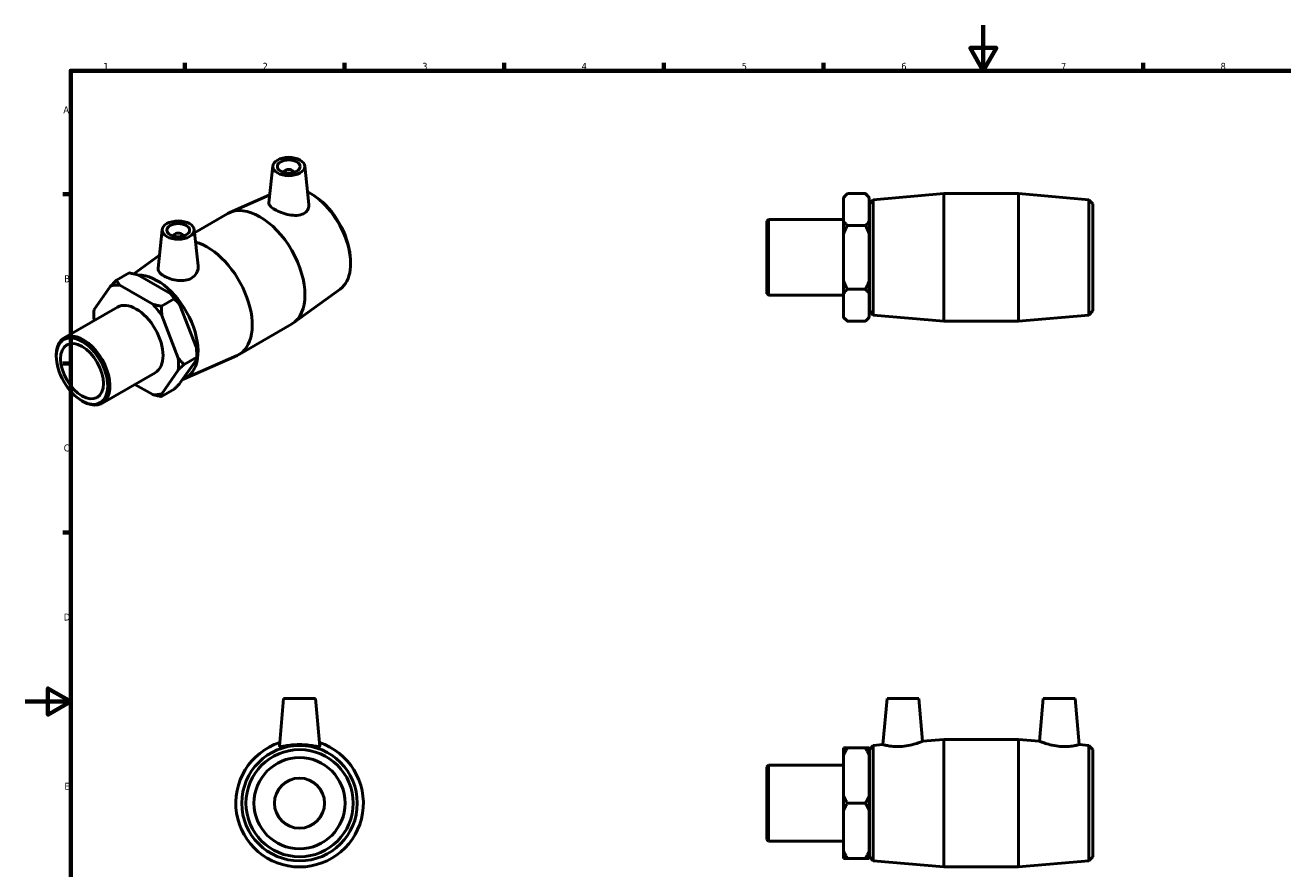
# Model space of a CAD drawing. Header units: millimetres. Extents: x 0 to 895, y -151 to 594.
# Tile 2 of 3: x 0 to 552, y 224 to 594. Entities that reach past the tile are written whole.
import ezdxf

# ---------------------------------------------------------------- set-up
doc = ezdxf.new("R2010")
doc.units = ezdxf.units.MM
doc.layers.add('Border (ANSI)', color=7, linetype='Continuous', lineweight=70)
doc.layers.add('Visible (ANSI)', color=7, linetype='Continuous', lineweight=50)
doc.styles.add('Note Text (ANSI)', font='tahoma.ttf')

# ---------------------------------------------------------------- blocks, each defined once
blk = doc.blocks.new('Borders Default Border')
at = {"layer": 'Border (ANSI)'}
for p, q in [((70.08, 574), (70.08, 577.45)), ((140.17, 574), (140.17, 577.45)), ((210.25, 574), (210.25, 577.45)), ((280.33, 574), (280.33, 577.45)), ((350.42, 574), (350.42, 577.45)), ((490.58, 574), (490.58, 577.45)), ((20, 519.75), (16.55, 519.75)), ((20, 445.5), (16.55, 445.5)), ((20, 371.25), (16.55, 371.25))]:
    blk.add_line(p, q, dxfattribs=at)
at = {"layer": 'Border (ANSI)', "flags": 128}
for points in [[(420.5, 594), (420.5, 574), (414.73, 584), (426.27, 584), (420.5, 574)], [(20, 20), (20, 574), (821, 574), (821, 20), (20, 20)], [(0, 297), (20, 297), (10, 302.77), (10, 291.23), (20, 297)]]:
    blk.add_lwpolyline(points, dxfattribs=at)
at = {"layer": 'Border (ANSI)', "color": 230, "true_color": 0xff0080, "char_height": 3.05, "attachment_point": 7, "style": 'Note Text (ANSI)'}
for s, insert in [('1', (34.35, 574.4)), ('2', (104.2, 574.4)), ('3', (174.26, 574.34)), ('4', (244.23, 574.4)), ('5', (314.48, 574.34)), ('6', (384.49, 574.34)), ('7', (454.6, 574.4)), ('8', (524.63, 574.33)), ('A', (16.78, 555.35)), ('B', (17.15, 481.1)), ('C', (16.95, 406.8)), ('D', (16.96, 332.6)), ('E', (17.21, 258.35))]:
    blk.add_mtext(s, dxfattribs=dict(at, insert=insert))

msp = doc.modelspace()

# ---------------------------------------------------------------- linework, layer by layer
at = {"layer": 'Visible (ANSI)'}
for p, q in [((108.693, 532.188), (106.96, 516.02)), ((122.666, 532.188), (124.48, 515.269)), ((113.68, 529.3), (113.68, 529.487)), ((117.68, 529.3), (117.68, 529.487)), ((107.329, 519.469), (89.88, 511.726)), ((127.705, 518.515), (126.648, 519.244)), ((359.181, 518.344), (360.861, 520.024)), ((360.861, 520.024), (368.751, 520.024)), ((370.431, 518.344), (368.751, 520.024)), ((372.205, 517.368), (403.198, 520.024)), ((403.198, 464.024), (403.198, 520.024)), ((403.198, 520.024), (435.865, 520.024)), ((435.865, 464.024), (435.865, 520.024)), ((466.857, 517.368), (435.865, 520.024)), ((359.181, 518.141), (359.181, 518.344)), ((359.181, 507.907), (359.181, 518.141)), ((370.431, 518.344), (370.431, 518.141)), ((370.431, 518.141), (370.431, 507.907)), ((370.531, 515.544), (372.205, 517.368)), ((370.531, 468.504), (370.531, 515.544)), ((372.205, 517.368), (372.205, 466.681)), ((466.857, 466.681), (466.857, 517.368)), ((468.531, 515.544), (466.857, 517.368)), ((468.531, 515.544), (468.531, 468.504)), ((74.313, 502.821), (89.002, 511.28)), ((325.531, 507.984), (326.196, 508.649)), ((325.531, 476.065), (325.531, 507.984)), ((326.196, 508.649), (326.196, 475.4)), ((326.196, 508.649), (359.181, 508.649)), ((359.181, 502.259), (359.181, 507.907)), ((370.431, 512.024), (370.531, 512.024)), ((370.431, 507.907), (370.431, 502.259)), ((60.186, 504.254), (58.361, 487.234)), ((74.159, 504.254), (75.871, 488.288)), ((360.861, 506.024), (368.751, 506.024)), ((65.172, 501.553), (65.172, 501.367)), ((69.172, 501.553), (69.172, 501.367)), ((359.181, 481.79), (359.181, 502.259)), ((370.431, 502.259), (370.431, 481.79)), ((47.636, 484.798), (58.981, 493.023)), ((142.631, 492.594), (142.731, 491.314)), ((45.62, 485.213), (40.041, 482)), ((49.47, 484.364), (63.944, 476.029)), ((359.181, 476.141), (359.181, 481.79)), ((370.431, 481.79), (370.431, 476.141)), ((37.521, 479.417), (30.284, 469.092)), ((55.989, 471.448), (41.515, 479.783)), ((138.285, 478.158), (117.774, 463.287)), ((325.531, 476.065), (326.196, 475.4)), ((326.196, 475.4), (359.181, 475.4)), ((359.181, 465.907), (359.181, 476.141)), ((368.751, 478.024), (360.861, 478.024)), ((370.431, 476.141), (370.431, 465.907)), ((17.132, 456.766), (40.456, 470.197)), ((65.419, 473.812), (59.84, 470.599)), ((67.938, 471.063), (75.175, 452.403)), ((370.431, 472.024), (370.531, 472.024)), ((30.141, 466.508), (30.141, 467.876)), ((67.22, 447.822), (59.983, 466.482)), ((359.181, 465.704), (359.181, 465.907)), ((359.181, 465.704), (360.861, 464.024)), ((368.751, 464.024), (360.861, 464.024)), ((370.431, 465.704), (368.751, 464.024)), ((370.431, 465.907), (370.431, 465.704)), ((370.531, 468.504), (372.205, 466.681)), ((372.205, 466.681), (403.198, 464.024)), ((403.198, 464.024), (435.865, 464.024)), ((466.857, 466.681), (435.865, 464.024)), ((468.531, 468.504), (466.857, 466.681)), ((93.849, 449.45), (116.948, 462.752)), ((13.673, 448.587), (13.673, 449.129)), ((69.739, 445.074), (75.318, 448.286)), ((69.814, 438.729), (92.972, 449.004)), ((75.318, 449.654), (75.318, 448.286)), ((59.983, 432.165), (67.22, 442.49)), ((75.175, 447.071), (67.938, 436.746)), ((33.724, 427.953), (57.048, 441.384)), ((48.196, 436.287), (55.989, 431.799)), ((59.84, 430.95), (65.419, 434.163)), ((24.914, 429.066), (25.383, 428.795)), ((113.417, 298.427), (111.574, 277.366)), ((127.417, 298.427), (113.417, 298.427)), ((127.417, 298.427), (129.259, 277.366)), ((378.231, 298.427), (376.456, 278.135)), ((378.231, 298.427), (392.231, 298.427)), ((392.231, 298.427), (393.876, 279.628)), ((446.831, 298.427), (445.187, 279.628)), ((460.831, 298.427), (446.831, 298.427)), ((460.831, 298.427), (462.607, 278.135)), ((359.181, 273.415), (359.181, 276.676)), ((368.751, 276.676), (360.861, 276.676)), ((370.431, 276.676), (370.431, 273.415)), ((370.531, 275.947), (372.205, 277.771)), ((372.205, 277.771), (376.456, 278.135)), ((372.205, 277.771), (372.205, 227.084)), ((393.876, 279.628), (403.198, 280.427)), ((403.198, 224.427), (403.198, 280.427)), ((403.198, 280.427), (435.865, 280.427)), ((435.865, 224.427), (435.865, 280.427)), ((445.187, 279.628), (435.865, 280.427)), ((466.857, 277.771), (462.607, 278.135)), ((466.857, 227.084), (466.857, 277.771)), ((468.531, 275.947), (466.857, 277.771)), ((359.181, 255.688), (359.181, 273.415)), ((370.431, 273.415), (370.431, 255.688)), ((370.431, 272.427), (370.531, 272.427)), ((370.531, 228.907), (370.531, 275.947)), ((468.531, 275.947), (468.531, 228.907)), ((325.531, 268.387), (326.196, 269.052)), ((325.531, 236.468), (325.531, 268.387)), ((326.196, 269.052), (326.196, 235.803)), ((326.196, 269.052), (359.181, 269.052)), ((359.181, 249.166), (359.181, 255.688)), ((370.431, 255.688), (370.431, 249.166)), ((359.181, 231.44), (359.181, 249.166)), ((360.861, 252.427), (368.751, 252.427)), ((370.431, 249.166), (370.431, 231.44)), ((325.531, 236.468), (326.196, 235.803)), ((326.196, 235.803), (359.181, 235.803)), ((370.431, 232.427), (370.531, 232.427)), ((359.181, 228.179), (359.181, 231.44)), ((360.861, 228.179), (368.751, 228.179)), ((370.431, 231.44), (370.431, 228.179)), ((370.531, 228.907), (372.205, 227.084)), ((372.205, 227.084), (403.198, 224.427)), ((466.857, 227.084), (435.865, 224.427)), ((468.531, 228.907), (466.857, 227.084)), ((403.198, 224.427), (435.865, 224.427))]:
    msp.add_line(p, q, dxfattribs=at)
for radius in [25.343, 23.52, 20, 11]:
    msp.add_circle((120.417, 252.427), radius, dxfattribs=at)
msp.add_arc((120.417, 252.427), 28, 108.09352, 71.90648, dxfattribs=at)
for centre, major_axis, ratio in [((115.68, 531.939), (7, 0), 0.5758617), ((115.68, 531.939), (5, 0), 0.5758617), ((67.172, 504.006), (7, 0), 0.5758617), ((67.172, 504.006), (5, 0), 0.5758617), ((24.958, 442.089), (7.964, -13.83), 0.5780931), ((24.958, 442.089), (6.637, -11.525), 0.5780931)]:
    msp.add_ellipse(centre, major_axis=major_axis, ratio=ratio, dxfattribs=at)
for centre, major_axis, ratio, start_param, end_param in [((115.68, 529.487), (-2, 0), 0.5758617, 2.9729035, 6.4518745), ((124.891, 499.636), (12.647, -21.962), 0.5780931, 0.0607636, 2.4147792), ((102.975, 487.016), (-13.973, 24.264), 0.5780931, 3.1415927, 6.2831853), ((126.074, 500.318), (-11.737, 20.382), 0.5780931, 4.0232548, 5.4015232), ((67.172, 501.553), (-2, 0), 0.5758617, 2.9729035, 6.4518745), ((79.877, 473.714), (13.973, -24.264), 0.5780931, 6.2224217, 8.9034374), ((57.961, 461.094), (12.647, -21.962), 0.5780931, 6.1733985, 9.1211286), ((48.752, 455.791), (-13.135, 22.808), 0.5780931, 5.8990973, 6.1475419), ((56.707, 460.372), (-13.135, 22.808), 0.5780931, 4.8518998, 5.1003444), ((48.752, 455.791), (-8.296, 14.407), 0.5780931, 3.1415927, 6.2831853), ((48.752, 455.791), (13.135, -22.808), 0.5780931, 1.7103071, 1.9587517), ((48.752, 455.791), (-13.135, 22.808), 0.5780931, 0.6631096, 0.8871425), ((25.428, 442.36), (8.296, -14.407), 0.5780931, 5.4958534, 10.2121098), ((48.752, 455.791), (13.135, -22.808), 0.5780931, 0.6631096, 0.9115542), ((56.707, 460.372), (-13.135, 22.808), 0.5780931, 3.9289245, 4.0531468), ((48.752, 455.791), (13.135, -22.808), 0.5780931, 5.8990973, 6.1475419)]:
    msp.add_ellipse(centre, major_axis=major_axis, ratio=ratio, start_param=start_param, end_param=end_param, dxfattribs=at)
for points in [[(359.181, 518.141), (359.891, 519.054), (360.861, 520.024)], [(368.751, 520.024), (369.722, 519.054), (370.431, 518.141)], [(360.861, 506.024), (359.891, 506.995), (359.181, 507.907)], [(370.431, 507.907), (369.722, 506.995), (368.751, 506.024)], [(359.181, 502.259), (359.891, 504.083), (360.861, 506.024)], [(368.751, 506.024), (369.722, 504.083), (370.431, 502.259)], [(40.041, 482), (38.668, 480.626), (37.521, 479.417)], [(41.515, 479.783), (40.727, 480.815), (40.041, 482)], [(45.62, 485.213), (47.678, 484.818), (49.47, 484.364)], [(360.861, 478.024), (359.891, 479.965), (359.181, 481.79)], [(370.431, 481.79), (369.722, 479.965), (368.751, 478.024)], [(63.944, 476.029), (64.732, 474.997), (65.419, 473.812)], [(359.181, 476.141), (359.891, 477.054), (360.861, 478.024)], [(368.751, 478.024), (369.722, 477.054), (370.431, 476.141)], [(59.84, 470.599), (57.781, 470.994), (55.989, 471.448)], [(59.983, 466.482), (59.84, 468.434), (59.84, 470.599)], [(65.419, 473.812), (66.791, 472.437), (67.938, 471.063)], [(30.284, 469.092), (30.141, 468.46), (30.141, 467.876)], [(360.861, 464.024), (359.891, 464.995), (359.181, 465.907)], [(370.431, 465.907), (369.722, 464.995), (368.751, 464.024)], [(69.739, 445.074), (68.366, 446.448), (67.22, 447.822)], [(75.175, 452.403), (75.318, 450.451), (75.318, 448.286)], [(75.318, 448.286), (75.318, 447.702), (75.175, 447.071)], [(67.22, 442.49), (68.366, 443.699), (69.739, 445.074)], [(67.938, 436.746), (66.791, 435.537), (65.419, 434.163)], [(55.989, 431.799), (57.781, 431.345), (59.84, 430.95)], [(59.84, 430.95), (59.84, 431.534), (59.983, 432.165)], [(360.861, 276.676), (359.891, 276.676), (359.181, 276.676)], [(359.181, 273.415), (359.891, 274.995), (360.861, 276.676)], [(370.431, 276.676), (369.722, 276.676), (368.751, 276.676)], [(368.751, 276.676), (369.722, 274.995), (370.431, 273.415)], [(360.861, 252.427), (359.891, 254.108), (359.181, 255.688)], [(370.431, 255.688), (369.722, 254.108), (368.751, 252.427)], [(359.181, 249.166), (359.891, 250.746), (360.861, 252.427)], [(368.751, 252.427), (369.722, 250.746), (370.431, 249.166)], [(360.861, 228.179), (359.891, 229.86), (359.181, 231.44)], [(359.181, 228.179), (359.891, 228.179), (360.861, 228.179)], [(370.431, 231.44), (369.722, 229.86), (368.751, 228.179)], [(368.751, 228.179), (369.722, 228.179), (370.431, 228.179)]]:
    msp.add_rational_spline(points, [1, 1.00241153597, 1], degree=2, dxfattribs=at)
for points, knots in [([(122.153, 511.227), (121.364, 510.822), (120.358, 510.567), (118.156, 510.43), (116.959, 510.542), (114.736, 510.967), (113.557, 511.304), (111.371, 512.116), (110.365, 512.59), (108.769, 513.51), (108.083, 514.01), (107.176, 514.978), (106.955, 515.448), (106.952, 515.922), (106.954, 515.971), (106.96, 516.02)], [0, 0, 0, 0, 0.3460377, 0.3460377, 0.6920754, 0.6920754, 1.0307884, 1.0307884, 1.3695015, 1.3695015, 1.7082146, 1.7082146, 2.0469276, 2.0469276, 2.0859317, 2.0859317, 2.0859317, 2.0859317]), ([(124.48, 515.269), (124.491, 515.172), (124.498, 515.075), (124.525, 514.259), (124.342, 513.493), (123.527, 512.165), (122.894, 511.608), (122.153, 511.227)], [4.65234031, 4.65234031, 4.65234031, 4.65234031, 4.69543138, 4.69543138, 5.02000079, 5.02000079, 5.3445702, 5.3445702, 5.3445702, 5.3445702]), ([(73.199, 483.036), (72.415, 482.539), (71.43, 482.164), (69.289, 481.79), (68.134, 481.786), (65.978, 482.018), (64.828, 482.272), (62.708, 482.964), (61.737, 483.399), (60.197, 484.286), (59.524, 484.797), (58.614, 485.851), (58.376, 486.396), (58.346, 487.021), (58.35, 487.126), (58.362, 487.234)], [0, 0, 0, 0, 0.3245694, 0.3245694, 0.6491388, 0.6491388, 0.9759612, 0.9759612, 1.3027836, 1.3027836, 1.629606, 1.629606, 1.9564284, 1.9564284, 2.0216601, 2.0216601, 2.0216601, 2.0216601]), ([(75.87, 488.288), (75.889, 488.111), (75.899, 487.934), (75.902, 486.899), (75.678, 485.969), (74.745, 484.301), (74.035, 483.567), (73.199, 483.036)], [4.58226405, 4.58226405, 4.58226405, 4.58226405, 4.65249481, 4.65249481, 4.99853251, 4.99853251, 5.3445702, 5.3445702, 5.3445702, 5.3445702]), ([(129.259, 277.366), (129.26, 277.356), (129.259, 277.347), (129.225, 277.251), (128.976, 277.239), (128.039, 277.355), (127.352, 277.479), (125.792, 277.729), (124.811, 277.872), (122.668, 278.077), (121.506, 278.135), (119.327, 278.135), (118.166, 278.077), (116.023, 277.872), (115.041, 277.729), (113.481, 277.479), (112.794, 277.355), (111.858, 277.239), (111.608, 277.251), (111.577, 277.339)], [2.7074491, 2.7074491, 2.7074491, 2.7074491, 2.739003, 2.739003, 3.0635724, 3.0635724, 3.3881418, 3.3881418, 3.7149642, 3.7149642, 4.0417866, 4.0417866, 4.368609, 4.368609, 4.6954314, 4.6954314, 5.0200008, 5.0200008, 5.3445702, 5.3445702, 5.3445702, 5.3445702]), ([(384.915, 277.339), (383.837, 277.251), (382.693, 277.239), (380.603, 277.355), (379.657, 277.479), (378.167, 277.729), (377.522, 277.872), (376.666, 278.077), (376.456, 278.135), (376.456, 278.135)], [0, 0, 0, 0, 0.3245694, 0.3245694, 0.6491388, 0.6491388, 0.9759612, 0.9759612, 1.3027836, 1.3027836, 1.3027836, 1.3027836]), ([(393.876, 279.628), (393.876, 279.628), (393.65, 279.532), (392.745, 279.176), (392.068, 278.92), (390.5, 278.405), (389.495, 278.109), (387.278, 277.62), (386.065, 277.431), (384.915, 277.339)], [3.9750687, 3.9750687, 3.9750687, 3.9750687, 4.3137818, 4.3137818, 4.6524948, 4.6524948, 4.9985325, 4.9985325, 5.3445702, 5.3445702, 5.3445702, 5.3445702]), ([(454.147, 277.339), (452.998, 277.431), (451.784, 277.62), (449.568, 278.109), (448.563, 278.405), (446.994, 278.92), (446.317, 279.176), (445.413, 279.532), (445.187, 279.628), (445.187, 279.628)], [0, 0, 0, 0, 0.3460377, 0.3460377, 0.6920754, 0.6920754, 1.0307884, 1.0307884, 1.3695015, 1.3695015, 1.3695015, 1.3695015]), ([(462.607, 278.135), (462.607, 278.135), (462.396, 278.077), (461.541, 277.872), (460.896, 277.729), (459.406, 277.479), (458.46, 277.355), (456.369, 277.239), (455.225, 277.251), (454.147, 277.339)], [4.0417866, 4.0417866, 4.0417866, 4.0417866, 4.368609, 4.368609, 4.6954314, 4.6954314, 5.0200008, 5.0200008, 5.3445702, 5.3445702, 5.3445702, 5.3445702])]:
    msp.add_open_spline(points, degree=3, knots=knots, dxfattribs=at)
msp.add_open_spline([(111.577, 277.339), (111.574, 277.347), (111.573, 277.356), (111.574, 277.366)], degree=3, dxfattribs=at)

# ---------------------------------------------------------------- block references
msp.add_blockref('Borders Default Border', (0, 0))

doc.saveas('drawing.dxf')
